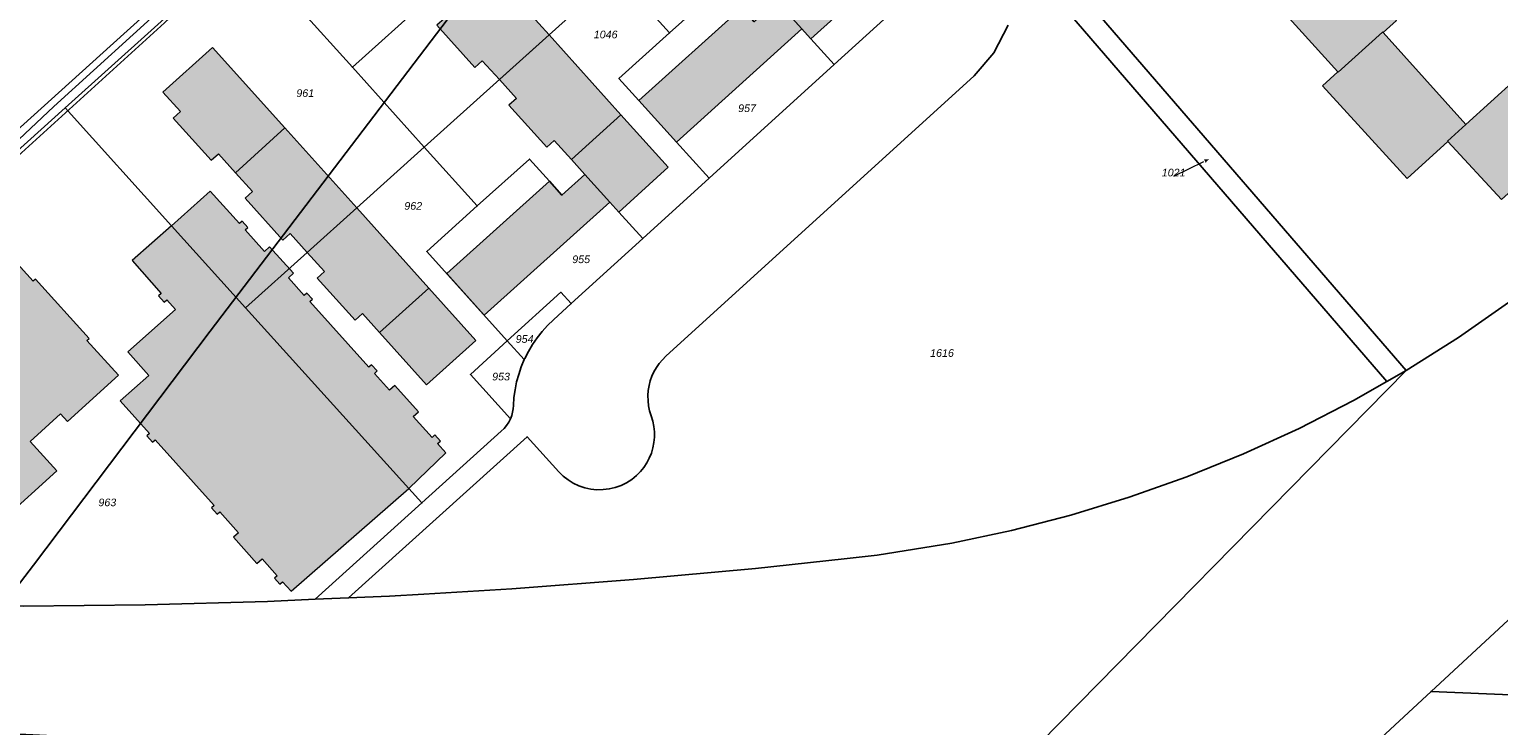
# Model space of a CAD drawing. Header units: metres. Extents: x 32338650 to 32340431, y 5701793 to 5703325.
# Tile 46 of 256: x 32339570 to 32339810, y 5702348 to 5702462. Entities that reach past the tile are written whole.
import ezdxf

# ---------------------------------------------------------------- set-up
doc = ezdxf.new("R2010")
doc.units = ezdxf.units.M
doc.header["$LTSCALE"] = 0.1
doc.layers.add('Keine', color=7, linetype='Continuous', lineweight=9)
for name, color, linetype, lineweight, true_color in [('LPB-BE-Flurstück_Grenze', 7, 'Continuous', 70, 0x004c99), ('LPB-BE-Flurstück_Nummer', 7, 'Continuous', 70, 0x004c99), ('LPB-BE-Gebäude', 7, 'Continuous', 70, 0x004c99), ('LPB-BE-Leitung_VodavoneWest_linie_FS', 7, 'Continuous', 50, 0xedede2), ('LPB-BE-Straße', 7, 'Continuous', 70, 0x004c99)]:
    doc.layers.add(name, color=color, linetype=linetype, lineweight=lineweight, true_color=true_color)
doc.styles.add('Arial (italic)', font='ariali.ttf')

# ---------------------------------------------------------------- blocks, each defined once
blk = doc.blocks.new('2004')
at = {"layer": 'Keine', "color": 7, "linetype": 'Continuous'}
blk.add_solid([(0, 0), (0.75, -0.3), (0.75, 0.3)], dxfattribs=at)

msp = doc.modelspace()

# ---------------------------------------------------------------- hatches: boundary and pattern name
at = {"layer": 'LPB-BE-Gebäude', "linetype": 'Continuous', "lineweight": 0, "true_color": 0xc7c8ca}
for points in [[(32339697.712, 5702460.323), (32339705.807, 5702467.607), (32339698.072, 5702476.17), (32339689.958, 5702468.897), (32339692.169, 5702466.454), (32339696.257, 5702461.923)], [(32339697.712, 5702460.323), (32339705.807, 5702467.607), (32339698.072, 5702476.17), (32339689.958, 5702468.897), (32339692.169, 5702466.454), (32339696.257, 5702461.923)], [(32339635.027, 5702466.716), (32339637.802, 5702463.61), (32339636.586, 5702462.519), (32339642.788, 5702455.629), (32339643.994, 5702456.721), (32339646.81, 5702453.643), (32339654.916, 5702460.956), (32339643.122, 5702474.01), (32339635.027, 5702466.716)], [(32339635.027, 5702466.716), (32339637.802, 5702463.61), (32339636.586, 5702462.519), (32339642.788, 5702455.629), (32339643.994, 5702456.721), (32339646.81, 5702453.643), (32339654.916, 5702460.956), (32339643.122, 5702474.01), (32339635.027, 5702466.716)], [(32339782.803, 5702475.128), (32339773.299, 5702466.671), (32339783.905, 5702454.908), (32339783.972, 5702454.836), (32339791.237, 5702461.403), (32339791.304, 5702461.33), (32339793.487, 5702463.322), (32339782.803, 5702475.128)], [(32339782.803, 5702475.128), (32339773.299, 5702466.671), (32339783.905, 5702454.908), (32339783.972, 5702454.836), (32339791.237, 5702461.403), (32339791.304, 5702461.33), (32339793.487, 5702463.322), (32339782.803, 5702475.128)], [(32339669.587, 5702450.227), (32339675.743, 5702443.42), (32339696.257, 5702461.923), (32339692.169, 5702466.454), (32339688.459, 5702463.094), (32339686.429, 5702465.349)], [(32339669.587, 5702450.227), (32339675.743, 5702443.42), (32339696.257, 5702461.923), (32339692.169, 5702466.454), (32339688.459, 5702463.094), (32339686.429, 5702465.349)], [(32339669.587, 5702450.227), (32339675.743, 5702443.42), (32339696.257, 5702461.923), (32339692.169, 5702466.454), (32339688.459, 5702463.094), (32339686.429, 5702465.349), (32339669.587, 5702450.227)], [(32339669.587, 5702450.227), (32339675.743, 5702443.42), (32339696.257, 5702461.923), (32339692.169, 5702466.454), (32339688.459, 5702463.094), (32339686.429, 5702465.349)], [(32339669.587, 5702450.227), (32339675.743, 5702443.42), (32339696.257, 5702461.923), (32339692.169, 5702466.454), (32339688.459, 5702463.094), (32339686.429, 5702465.349)], [(32339669.587, 5702450.227), (32339675.743, 5702443.42), (32339696.257, 5702461.923), (32339692.169, 5702466.454), (32339688.459, 5702463.094), (32339686.429, 5702465.349), (32339669.587, 5702450.227)], [(32339648.349, 5702449.446), (32339654.553, 5702442.577), (32339655.758, 5702443.658), (32339658.563, 5702440.561), (32339666.679, 5702447.884), (32339654.916, 5702460.956), (32339646.81, 5702453.643), (32339649.565, 5702450.537), (32339648.349, 5702449.446)], [(32339648.349, 5702449.446), (32339654.553, 5702442.577), (32339655.758, 5702443.658), (32339658.563, 5702440.561), (32339666.679, 5702447.884), (32339654.916, 5702460.956), (32339646.81, 5702453.643), (32339649.565, 5702450.537), (32339648.349, 5702449.446)], [(32339783.905, 5702454.908), (32339781.41, 5702452.629), (32339795.239, 5702437.472), (32339801.893, 5702443.533), (32339801.845, 5702443.585), (32339804.859, 5702446.314), (32339791.304, 5702461.33), (32339791.237, 5702461.403), (32339783.972, 5702454.836), (32339783.905, 5702454.908)], [(32339783.905, 5702454.908), (32339781.41, 5702452.629), (32339795.239, 5702437.472), (32339801.893, 5702443.533), (32339801.845, 5702443.585), (32339804.859, 5702446.314), (32339791.304, 5702461.33), (32339791.237, 5702461.403), (32339783.972, 5702454.836), (32339783.905, 5702454.908)], [(32339783.905, 5702454.908), (32339781.41, 5702452.629), (32339795.239, 5702437.472), (32339801.893, 5702443.533), (32339801.845, 5702443.585), (32339804.859, 5702446.314), (32339791.304, 5702461.33), (32339791.237, 5702461.403), (32339783.972, 5702454.836), (32339783.905, 5702454.908)], [(32339783.905, 5702454.908), (32339781.41, 5702452.629), (32339795.239, 5702437.472), (32339801.893, 5702443.533), (32339801.845, 5702443.585), (32339804.859, 5702446.314), (32339791.304, 5702461.33), (32339791.237, 5702461.403), (32339783.972, 5702454.836), (32339783.905, 5702454.908)], [(32339600.839, 5702441.517), (32339603.634, 5702438.41), (32339611.69, 5702445.736), (32339599.879, 5702458.88), (32339591.774, 5702451.576), (32339594.636, 5702448.406), (32339593.441, 5702447.325), (32339599.644, 5702440.435), (32339600.839, 5702441.517)], [(32339600.839, 5702441.517), (32339603.634, 5702438.41), (32339611.69, 5702445.736), (32339599.879, 5702458.88), (32339591.774, 5702451.576), (32339594.636, 5702448.406), (32339593.441, 5702447.325), (32339599.644, 5702440.435), (32339600.839, 5702441.517)], [(32339804.859, 5702446.314), (32339801.845, 5702443.585), (32339801.893, 5702443.533), (32339810.7, 5702434.016), (32339825.813, 5702447.736), (32339820.726, 5702453.268), (32339820.82, 5702453.355), (32339817.134, 5702457.419)], [(32339804.859, 5702446.314), (32339801.845, 5702443.585), (32339801.893, 5702443.533), (32339810.7, 5702434.016), (32339825.813, 5702447.736), (32339820.726, 5702453.268), (32339820.82, 5702453.355), (32339817.134, 5702457.419)], [(32339804.859, 5702446.314), (32339801.845, 5702443.585), (32339801.893, 5702443.533), (32339810.7, 5702434.016), (32339825.813, 5702447.736), (32339820.726, 5702453.268), (32339820.82, 5702453.355), (32339817.134, 5702457.419)], [(32339804.859, 5702446.314), (32339801.845, 5702443.585), (32339801.893, 5702443.533), (32339810.7, 5702434.016), (32339825.813, 5702447.736), (32339820.726, 5702453.268), (32339820.82, 5702453.355), (32339817.134, 5702457.419)], [(32339660.765, 5702438.129), (32339664.873, 5702433.607), (32339666.347, 5702431.976), (32339674.403, 5702439.301), (32339666.679, 5702447.884), (32339658.563, 5702440.561)], [(32339660.765, 5702438.129), (32339664.873, 5702433.607), (32339666.347, 5702431.976), (32339674.403, 5702439.301), (32339666.679, 5702447.884), (32339658.563, 5702440.561)], [(32339612.602, 5702428.454), (32339615.348, 5702425.37), (32339623.453, 5702432.653), (32339611.69, 5702445.736), (32339603.634, 5702438.41), (32339606.41, 5702435.334), (32339605.204, 5702434.252), (32339611.397, 5702427.373), (32339612.602, 5702428.454)], [(32339612.602, 5702428.454), (32339615.348, 5702425.37), (32339623.453, 5702432.653), (32339611.69, 5702445.736), (32339603.634, 5702438.41), (32339606.41, 5702435.334), (32339605.204, 5702434.252), (32339611.397, 5702427.373), (32339612.602, 5702428.454)], [(32339638.184, 5702421.911), (32339644.3, 5702415.125), (32339664.873, 5702433.607), (32339660.765, 5702438.129), (32339657.013, 5702434.73), (32339654.975, 5702437.005)], [(32339638.184, 5702421.911), (32339644.3, 5702415.125), (32339664.873, 5702433.607), (32339660.765, 5702438.129), (32339657.013, 5702434.73), (32339654.975, 5702437.005)], [(32339638.184, 5702421.911), (32339644.3, 5702415.125), (32339664.873, 5702433.607), (32339660.765, 5702438.129), (32339657.013, 5702434.73), (32339654.975, 5702437.005), (32339638.184, 5702421.911)], [(32339638.184, 5702421.911), (32339644.3, 5702415.125), (32339664.873, 5702433.607), (32339660.765, 5702438.129), (32339657.013, 5702434.73), (32339654.975, 5702437.005)], [(32339638.184, 5702421.911), (32339644.3, 5702415.125), (32339664.873, 5702433.607), (32339660.765, 5702438.129), (32339657.013, 5702434.73), (32339654.975, 5702437.005)], [(32339638.184, 5702421.911), (32339644.3, 5702415.125), (32339664.873, 5702433.607), (32339660.765, 5702438.129), (32339657.013, 5702434.73), (32339654.975, 5702437.005), (32339638.184, 5702421.911)], [(32339604.142, 5702379.541), (32339603.301, 5702378.785), (32339607.138, 5702374.494), (32339607.979, 5702375.25), (32339610.449, 5702372.507), (32339610.023, 5702372.124), (32339610.913, 5702371.137), (32339611.339, 5702371.52), (32339612.717, 5702369.982), (32339631.96, 5702386.788), (32339638.034, 5702392.624), (32339636.693, 5702394.11), (32339637.14, 5702394.512), (32339636.231, 5702395.52), (32339635.784, 5702395.118), (32339632.692, 5702398.548), (32339633.544, 5702399.313), (32339629.668, 5702403.626), (32339628.816, 5702402.86), (32339626.346, 5702405.593), (32339626.783, 5702405.986), (32339625.883, 5702406.993), (32339625.447, 5702406.601), (32339615.789, 5702417.325), (32339616.225, 5702417.717), (32339615.306, 5702418.736), (32339614.87, 5702418.344), (32339612.285, 5702421.202), (32339613.127, 5702421.958), (32339609.221, 5702426.281), (32339608.39, 5702425.535), (32339605.212, 5702429.068), (32339605.638, 5702429.461), (32339604.729, 5702430.469), (32339604.293, 5702430.076), (32339599.507, 5702435.397), (32339593.19, 5702429.721), (32339586.752, 5702424.03), (32339591.486, 5702418.672), (32339591.05, 5702418.289), (32339591.958, 5702417.261), (32339592.394, 5702417.644), (32339593.819, 5702416.024), (32339586.02, 5702409.118), (32339589.454, 5702405.244), (32339584.791, 5702401.092), (32339589.595, 5702395.74), (32339589.159, 5702395.358), (32339590.078, 5702394.35), (32339590.504, 5702394.732), (32339600.161, 5702383.968), (32339599.735, 5702383.585), (32339600.634, 5702382.587), (32339601.06, 5702382.97), (32339604.142, 5702379.541)], [(32339604.142, 5702379.541), (32339603.301, 5702378.785), (32339607.138, 5702374.494), (32339607.979, 5702375.25), (32339610.449, 5702372.507), (32339610.023, 5702372.124), (32339610.913, 5702371.137), (32339611.339, 5702371.52), (32339612.717, 5702369.982), (32339631.96, 5702386.788), (32339638.034, 5702392.624), (32339636.693, 5702394.11), (32339637.14, 5702394.512), (32339636.231, 5702395.52), (32339635.784, 5702395.118), (32339632.692, 5702398.548), (32339633.544, 5702399.313), (32339629.668, 5702403.626), (32339628.816, 5702402.86), (32339626.346, 5702405.593), (32339626.783, 5702405.986), (32339625.883, 5702406.993), (32339625.447, 5702406.601), (32339615.789, 5702417.325), (32339616.225, 5702417.717), (32339615.306, 5702418.736), (32339614.87, 5702418.344), (32339612.285, 5702421.202), (32339613.127, 5702421.958), (32339609.221, 5702426.281), (32339608.39, 5702425.535), (32339605.212, 5702429.068), (32339605.638, 5702429.461), (32339604.729, 5702430.469), (32339604.293, 5702430.076), (32339599.507, 5702435.397), (32339593.19, 5702429.721), (32339586.752, 5702424.03), (32339591.486, 5702418.672), (32339591.05, 5702418.289), (32339591.958, 5702417.261), (32339592.394, 5702417.644), (32339593.819, 5702416.024), (32339586.02, 5702409.118), (32339589.454, 5702405.244), (32339584.791, 5702401.092), (32339589.595, 5702395.74), (32339589.159, 5702395.358), (32339590.078, 5702394.35), (32339590.504, 5702394.732), (32339600.161, 5702383.968), (32339599.735, 5702383.585), (32339600.634, 5702382.587), (32339601.06, 5702382.97), (32339604.142, 5702379.541)], [(32339618.192, 5702422.251), (32339616.987, 5702421.169), (32339623.18, 5702414.29), (32339624.385, 5702415.371), (32339627.16, 5702412.275), (32339635.235, 5702419.55), (32339623.453, 5702432.653), (32339615.348, 5702425.37), (32339618.192, 5702422.251)], [(32339618.192, 5702422.251), (32339616.987, 5702421.169), (32339623.18, 5702414.29), (32339624.385, 5702415.371), (32339627.16, 5702412.275), (32339635.235, 5702419.55), (32339623.453, 5702432.653), (32339615.348, 5702425.37), (32339618.192, 5702422.251)], [(32339548.997, 5702392.871), (32339549.303, 5702392.529), (32339550.53, 5702393.639), (32339554.771, 5702388.951), (32339555.924, 5702389.995), (32339560.156, 5702385.318), (32339561.29, 5702386.362), (32339565.508, 5702381.605), (32339574.405, 5702389.668), (32339570.048, 5702394.47), (32339574.997, 5702398.991), (32339576.166, 5702397.712), (32339584.503, 5702405.297), (32339579.332, 5702410.993), (32339579.696, 5702411.319), (32339570.916, 5702421.006), (32339570.552, 5702420.681), (32339565.372, 5702426.388), (32339553.327, 5702415.493), (32339558.363, 5702409.932), (32339544.727, 5702397.59), (32339545.072, 5702397.206), (32339545.124, 5702397.264), (32339549.05, 5702392.929), (32339548.997, 5702392.871)], [(32339548.997, 5702392.871), (32339549.303, 5702392.529), (32339550.53, 5702393.639), (32339554.771, 5702388.951), (32339555.924, 5702389.995), (32339560.156, 5702385.318), (32339561.29, 5702386.362), (32339565.508, 5702381.605), (32339574.405, 5702389.668), (32339570.048, 5702394.47), (32339574.997, 5702398.991), (32339576.166, 5702397.712), (32339584.503, 5702405.297), (32339579.332, 5702410.993), (32339579.696, 5702411.319), (32339570.916, 5702421.006), (32339570.552, 5702420.681), (32339565.372, 5702426.388), (32339553.327, 5702415.493), (32339558.363, 5702409.932), (32339544.727, 5702397.59), (32339545.072, 5702397.206), (32339545.124, 5702397.264), (32339549.05, 5702392.929), (32339548.997, 5702392.871)]]:
    msp.add_hatch(color=9, dxfattribs=at).paths.add_polyline_path(points)

# ---------------------------------------------------------------- linework, layer by layer
at = {"layer": 'LPB-BE-Flurstück_Grenze', "color": 253, "linetype": 'Continuous', "lineweight": 25, "true_color": 0xadadad, "transparency": 33554687, "flags": 128}
for points in [[(32339646.727, 5702477.254), (32339643.122, 5702474.01), (32339635.027, 5702466.716), (32339622.744, 5702455.65), (32339634.508, 5702442.598), (32339654.916, 5702460.956), (32339665.941, 5702470.882), (32339636.372, 5702503.669), (32339628.952, 5702496.978), (32339646.727, 5702477.254)], [(32339646.727, 5702477.254), (32339643.122, 5702474.01), (32339635.027, 5702466.716), (32339622.744, 5702455.65), (32339634.508, 5702442.598), (32339654.916, 5702460.956), (32339665.941, 5702470.882), (32339636.372, 5702503.669), (32339628.952, 5702496.978), (32339646.727, 5702477.254)], [(32339628.952, 5702496.978), (32339604.988, 5702475.363), (32339622.744, 5702455.65), (32339635.027, 5702466.716), (32339643.122, 5702474.01), (32339646.727, 5702477.254), (32339628.952, 5702496.978)], [(32339628.952, 5702496.978), (32339604.988, 5702475.363), (32339622.744, 5702455.65), (32339635.027, 5702466.716), (32339643.122, 5702474.01), (32339646.727, 5702477.254), (32339628.952, 5702496.978)], [(32339465.36, 5702400.326), (32339505.451, 5702398.651), (32339505.652, 5702404.027), (32339521.506, 5702403.347), (32339483.888, 5702369.42), (32339487.382, 5702369.27), (32339498.411, 5702379.233), (32339575.777, 5702449.01), (32339604.988, 5702475.363)], [(32339465.36, 5702400.326), (32339505.451, 5702398.651), (32339505.652, 5702404.027), (32339521.506, 5702403.347), (32339483.888, 5702369.42), (32339487.382, 5702369.27), (32339498.411, 5702379.233), (32339575.777, 5702449.01), (32339604.988, 5702475.363)], [(32339605.29, 5702416.324), (32339615.348, 5702425.37), (32339623.453, 5702432.653), (32339634.508, 5702442.598), (32339622.744, 5702455.65), (32339604.988, 5702475.363), (32339575.777, 5702449.01), (32339593.19, 5702429.721), (32339605.29, 5702416.324)], [(32339605.29, 5702416.324), (32339615.348, 5702425.37), (32339623.453, 5702432.653), (32339634.508, 5702442.598), (32339622.744, 5702455.65), (32339604.988, 5702475.363), (32339575.777, 5702449.01), (32339593.19, 5702429.721), (32339605.29, 5702416.324)], [(32339730.834, 5702475.137), (32339791.936, 5702404.264), (32339795.061, 5702406.037), (32339742.144, 5702467.368), (32339733.479, 5702477.41), (32339730.834, 5702475.137)], [(32339730.834, 5702475.137), (32339791.936, 5702404.264), (32339795.061, 5702406.037), (32339742.144, 5702467.368), (32339733.479, 5702477.41), (32339730.834, 5702475.137)], [(32339671.901, 5702393.408), (32339671.648, 5702392.558), (32339671.313, 5702391.736), (32339670.899, 5702390.952), (32339670.409, 5702390.212), (32339669.849, 5702389.524), (32339669.224, 5702388.894), (32339668.44, 5702388.259), (32339667.59, 5702387.716), (32339666.685, 5702387.271), (32339665.736, 5702386.93), (32339664.754, 5702386.698), (32339663.753, 5702386.576), (32339662.744, 5702386.568), (32339661.74, 5702386.672), (32339660.753, 5702386.888), (32339659.797, 5702387.214), (32339658.884, 5702387.644), (32339658.025, 5702388.174), (32339657.23, 5702388.797), (32339656.51, 5702389.505), (32339651.31, 5702395.223), (32339622.129, 5702368.876), (32339628.826, 5702369.172), (32339634.424, 5702369.503), (32339648.81, 5702370.365), (32339668.746, 5702371.87), (32339688.656, 5702373.697), (32339703.2, 5702375.243), (32339708.55, 5702375.875), (32339720.779, 5702377.836), (32339730.561, 5702379.898), (32339740.231, 5702382.404), (32339749.798, 5702385.325), (32339759.212, 5702388.682), (32339768.473, 5702392.426), (32339777.57, 5702396.587), (32339786.474, 5702401.165), (32339791.936, 5702404.264), (32339730.834, 5702475.137)], [(32339671.901, 5702393.408), (32339671.648, 5702392.558), (32339671.313, 5702391.736), (32339670.899, 5702390.952), (32339670.409, 5702390.212), (32339669.849, 5702389.524), (32339669.224, 5702388.894), (32339668.44, 5702388.259), (32339667.59, 5702387.716), (32339666.685, 5702387.271), (32339665.736, 5702386.93), (32339664.754, 5702386.698), (32339663.753, 5702386.576), (32339662.744, 5702386.568), (32339661.74, 5702386.672), (32339660.753, 5702386.888), (32339659.797, 5702387.214), (32339658.884, 5702387.644), (32339658.025, 5702388.174), (32339657.23, 5702388.797), (32339656.51, 5702389.505), (32339651.31, 5702395.223), (32339622.129, 5702368.876), (32339628.826, 5702369.172), (32339634.424, 5702369.503), (32339648.81, 5702370.365), (32339668.746, 5702371.87), (32339688.656, 5702373.697), (32339703.2, 5702375.243), (32339708.55, 5702375.875), (32339720.779, 5702377.836), (32339730.561, 5702379.898), (32339740.231, 5702382.404), (32339749.798, 5702385.325), (32339759.212, 5702388.682), (32339768.473, 5702392.426), (32339777.57, 5702396.587), (32339786.474, 5702401.165), (32339791.936, 5702404.264), (32339730.834, 5702475.137)], [(32339717.862, 5702470.935), (32339701.532, 5702456.093), (32339681.085, 5702437.506), (32339670.253, 5702427.662), (32339658.538, 5702417.014), (32339655.617, 5702414.361), (32339654.668, 5702413.439), (32339653.783, 5702412.456), (32339652.964, 5702411.417), (32339652.216, 5702410.326), (32339651.541, 5702409.188), (32339650.943, 5702408.008), (32339650.917, 5702407.956), (32339650.892, 5702407.903), (32339650.867, 5702407.851), (32339650.368, 5702406.658), (32339649.947, 5702405.434), (32339649.607, 5702404.187), (32339649.348, 5702402.919), (32339649.171, 5702401.638), (32339649.078, 5702400.348), (32339649.042, 5702399.791), (32339648.955, 5702399.241), (32339648.817, 5702398.7), (32339648.629, 5702398.175), (32339648.333, 5702397.604), (32339647.977, 5702397.068), (32339647.566, 5702396.574), (32339647.104, 5702396.126), (32339634.114, 5702384.398), (32339616.655, 5702368.64), (32339622.129, 5702368.876), (32339651.31, 5702395.223), (32339656.51, 5702389.505), (32339657.23, 5702388.797), (32339658.025, 5702388.174), (32339658.884, 5702387.644), (32339659.797, 5702387.214), (32339660.753, 5702386.888), (32339661.74, 5702386.672), (32339662.744, 5702386.568), (32339663.753, 5702386.576), (32339664.754, 5702386.698), (32339665.736, 5702386.93), (32339666.685, 5702387.271), (32339667.59, 5702387.716), (32339668.44, 5702388.259), (32339669.224, 5702388.894), (32339669.849, 5702389.524), (32339670.409, 5702390.212), (32339670.899, 5702390.952), (32339671.313, 5702391.736), (32339671.648, 5702392.558), (32339671.901, 5702393.408), (32339672.07, 5702394.278), (32339672.153, 5702395.161), (32339672.148, 5702396.047), (32339672.056, 5702396.929), (32339671.878, 5702397.797), (32339671.615, 5702398.644), (32339671.365, 5702399.451), (32339671.191, 5702400.278), (32339671.096, 5702401.118), (32339671.081, 5702401.963), (32339671.145, 5702402.806), (32339671.274, 5702403.595), (32339671.472, 5702404.37), (32339671.738, 5702405.124), (32339672.071, 5702405.851), (32339672.47, 5702406.547), (32339672.93, 5702407.204), (32339673.447, 5702407.818), (32339674.016, 5702408.383), (32339724.464, 5702454.252), (32339727.68, 5702458.013), (32339729.977, 5702462.533)], [(32339717.862, 5702470.935), (32339701.532, 5702456.093), (32339681.085, 5702437.506), (32339670.253, 5702427.662), (32339658.538, 5702417.014), (32339655.617, 5702414.361), (32339654.668, 5702413.439), (32339653.783, 5702412.456), (32339652.964, 5702411.417), (32339652.216, 5702410.326), (32339651.541, 5702409.188), (32339650.943, 5702408.008), (32339650.917, 5702407.956), (32339650.892, 5702407.903), (32339650.867, 5702407.851), (32339650.368, 5702406.658), (32339649.947, 5702405.434), (32339649.607, 5702404.187), (32339649.348, 5702402.919), (32339649.171, 5702401.638), (32339649.078, 5702400.348), (32339649.042, 5702399.791), (32339648.955, 5702399.241), (32339648.817, 5702398.7), (32339648.629, 5702398.175), (32339648.333, 5702397.604), (32339647.977, 5702397.068), (32339647.566, 5702396.574), (32339647.104, 5702396.126), (32339634.114, 5702384.398), (32339616.655, 5702368.64), (32339622.129, 5702368.876), (32339651.31, 5702395.223), (32339656.51, 5702389.505), (32339657.23, 5702388.797), (32339658.025, 5702388.174), (32339658.884, 5702387.644), (32339659.797, 5702387.214), (32339660.753, 5702386.888), (32339661.74, 5702386.672), (32339662.744, 5702386.568), (32339663.753, 5702386.576), (32339664.754, 5702386.698), (32339665.736, 5702386.93), (32339666.685, 5702387.271), (32339667.59, 5702387.716), (32339668.44, 5702388.259), (32339669.224, 5702388.894), (32339669.849, 5702389.524), (32339670.409, 5702390.212), (32339670.899, 5702390.952), (32339671.313, 5702391.736), (32339671.648, 5702392.558), (32339671.901, 5702393.408), (32339672.07, 5702394.278), (32339672.153, 5702395.161), (32339672.148, 5702396.047), (32339672.056, 5702396.929), (32339671.878, 5702397.797), (32339671.615, 5702398.644), (32339671.365, 5702399.451), (32339671.191, 5702400.278), (32339671.096, 5702401.118), (32339671.081, 5702401.963), (32339671.145, 5702402.806), (32339671.274, 5702403.595), (32339671.472, 5702404.37), (32339671.738, 5702405.124), (32339672.071, 5702405.851), (32339672.47, 5702406.547), (32339672.93, 5702407.204), (32339673.447, 5702407.818), (32339674.016, 5702408.383), (32339724.464, 5702454.252), (32339727.68, 5702458.013), (32339729.977, 5702462.533)], [(32339634.508, 5702442.598), (32339634.517, 5702442.578), (32339643.18, 5702432.965), (32339651.711, 5702440.632), (32339654.975, 5702437.005), (32339657.013, 5702434.73), (32339660.765, 5702438.129), (32339664.873, 5702433.607), (32339666.347, 5702431.976), (32339670.253, 5702427.662), (32339681.085, 5702437.506), (32339675.743, 5702443.42), (32339669.587, 5702450.227), (32339666.342, 5702453.823), (32339674.613, 5702461.27), (32339665.941, 5702470.882), (32339654.916, 5702460.956), (32339634.508, 5702442.598)], [(32339634.508, 5702442.598), (32339634.517, 5702442.578), (32339643.18, 5702432.965), (32339651.711, 5702440.632), (32339654.975, 5702437.005), (32339657.013, 5702434.73), (32339660.765, 5702438.129), (32339664.873, 5702433.607), (32339666.347, 5702431.976), (32339670.253, 5702427.662), (32339681.085, 5702437.506), (32339675.743, 5702443.42), (32339669.587, 5702450.227), (32339666.342, 5702453.823), (32339674.613, 5702461.27), (32339665.941, 5702470.882), (32339654.916, 5702460.956), (32339634.508, 5702442.598)], [(32339665.941, 5702470.882), (32339674.613, 5702461.27), (32339683.155, 5702468.965)], [(32339665.941, 5702470.882), (32339674.613, 5702461.27), (32339683.155, 5702468.965)], [(32339692.169, 5702466.454), (32339697.712, 5702460.323), (32339701.532, 5702456.093), (32339717.862, 5702470.935)], [(32339692.169, 5702466.454), (32339697.712, 5702460.323), (32339701.532, 5702456.093), (32339717.862, 5702470.935)], [(32339666.342, 5702453.823), (32339669.587, 5702450.227), (32339675.743, 5702443.42), (32339681.085, 5702437.506), (32339701.532, 5702456.093), (32339697.712, 5702460.323), (32339692.169, 5702466.454), (32339688.459, 5702463.094), (32339686.429, 5702465.349), (32339683.155, 5702468.965), (32339674.613, 5702461.27), (32339666.342, 5702453.823)], [(32339666.342, 5702453.823), (32339669.587, 5702450.227), (32339675.743, 5702443.42), (32339681.085, 5702437.506), (32339701.532, 5702456.093), (32339697.712, 5702460.323), (32339692.169, 5702466.454), (32339688.459, 5702463.094), (32339686.429, 5702465.349), (32339683.155, 5702468.965), (32339674.613, 5702461.27), (32339666.342, 5702453.823)], [(32339742.144, 5702467.368), (32339795.061, 5702406.037), (32339803.629, 5702411.44), (32339811.83, 5702417.168)], [(32339742.144, 5702467.368), (32339795.061, 5702406.037), (32339803.629, 5702411.44), (32339811.83, 5702417.168)], [(32339729.977, 5702462.533), (32339727.68, 5702458.013), (32339724.464, 5702454.252), (32339674.016, 5702408.383), (32339673.447, 5702407.818), (32339672.93, 5702407.204), (32339672.47, 5702406.547), (32339672.071, 5702405.851), (32339671.738, 5702405.124), (32339671.472, 5702404.37), (32339671.274, 5702403.595), (32339671.145, 5702402.806), (32339671.081, 5702401.963), (32339671.096, 5702401.118), (32339671.191, 5702400.278), (32339671.365, 5702399.451), (32339671.615, 5702398.644), (32339671.878, 5702397.797), (32339672.056, 5702396.929), (32339672.148, 5702396.047), (32339672.153, 5702395.161), (32339672.07, 5702394.278), (32339671.901, 5702393.408)], [(32339729.977, 5702462.533), (32339727.68, 5702458.013), (32339724.464, 5702454.252), (32339674.016, 5702408.383), (32339673.447, 5702407.818), (32339672.93, 5702407.204), (32339672.47, 5702406.547), (32339672.071, 5702405.851), (32339671.738, 5702405.124), (32339671.472, 5702404.37), (32339671.274, 5702403.595), (32339671.145, 5702402.806), (32339671.081, 5702401.963), (32339671.096, 5702401.118), (32339671.191, 5702400.278), (32339671.365, 5702399.451), (32339671.615, 5702398.644), (32339671.878, 5702397.797), (32339672.056, 5702396.929), (32339672.148, 5702396.047), (32339672.153, 5702395.161), (32339672.07, 5702394.278), (32339671.901, 5702393.408)], [(32339504.624, 5702368.949), (32339508.59, 5702368.787), (32339528.915, 5702368.033), (32339548.893, 5702367.624), (32339568.884, 5702367.525), (32339588.868, 5702367.747), (32339608.855, 5702368.299), (32339616.655, 5702368.64), (32339634.114, 5702384.398), (32339631.96, 5702386.788), (32339605.29, 5702416.324), (32339593.19, 5702429.721), (32339575.777, 5702449.01), (32339498.411, 5702379.233), (32339500.264, 5702377.075), (32339501.962, 5702374.573), (32339503.762, 5702371.107), (32339504.624, 5702368.949)], [(32339504.624, 5702368.949), (32339508.59, 5702368.787), (32339528.915, 5702368.033), (32339548.893, 5702367.624), (32339568.884, 5702367.525), (32339588.868, 5702367.747), (32339608.855, 5702368.299), (32339616.655, 5702368.64), (32339634.114, 5702384.398), (32339631.96, 5702386.788), (32339605.29, 5702416.324), (32339593.19, 5702429.721), (32339575.777, 5702449.01), (32339498.411, 5702379.233), (32339500.264, 5702377.075), (32339501.962, 5702374.573), (32339503.762, 5702371.107), (32339504.624, 5702368.949)], [(32339631.96, 5702386.788), (32339634.114, 5702384.398), (32339647.104, 5702396.126), (32339647.566, 5702396.574), (32339647.977, 5702397.068), (32339648.333, 5702397.604), (32339648.629, 5702398.175), (32339642.05, 5702405.41), (32339648.09, 5702410.897), (32339634.919, 5702425.528), (32339643.18, 5702432.965), (32339634.517, 5702442.578), (32339634.508, 5702442.598), (32339623.453, 5702432.653), (32339615.348, 5702425.37), (32339605.29, 5702416.324), (32339631.96, 5702386.788)], [(32339631.96, 5702386.788), (32339634.114, 5702384.398), (32339647.104, 5702396.126), (32339647.566, 5702396.574), (32339647.977, 5702397.068), (32339648.333, 5702397.604), (32339648.629, 5702398.175), (32339642.05, 5702405.41), (32339648.09, 5702410.897), (32339634.919, 5702425.528), (32339643.18, 5702432.965), (32339634.517, 5702442.578), (32339634.508, 5702442.598), (32339623.453, 5702432.653), (32339615.348, 5702425.37), (32339605.29, 5702416.324), (32339631.96, 5702386.788)], [(32339634.919, 5702425.528), (32339648.09, 5702410.897), (32339656.853, 5702418.864), (32339658.538, 5702417.014), (32339670.253, 5702427.662), (32339666.347, 5702431.976), (32339664.873, 5702433.607), (32339660.765, 5702438.129), (32339657.013, 5702434.73), (32339654.975, 5702437.005), (32339651.711, 5702440.632), (32339643.18, 5702432.965), (32339634.919, 5702425.528)], [(32339634.919, 5702425.528), (32339648.09, 5702410.897), (32339656.853, 5702418.864), (32339658.538, 5702417.014), (32339670.253, 5702427.662), (32339666.347, 5702431.976), (32339664.873, 5702433.607), (32339660.765, 5702438.129), (32339657.013, 5702434.73), (32339654.975, 5702437.005), (32339651.711, 5702440.632), (32339643.18, 5702432.965), (32339634.919, 5702425.528)], [(32339648.09, 5702410.897), (32339650.867, 5702407.851), (32339650.892, 5702407.903), (32339650.917, 5702407.956), (32339650.943, 5702408.008), (32339651.541, 5702409.188), (32339652.216, 5702410.326), (32339652.964, 5702411.417), (32339653.783, 5702412.456), (32339654.668, 5702413.439), (32339655.617, 5702414.361), (32339658.538, 5702417.014), (32339656.853, 5702418.864), (32339648.09, 5702410.897)], [(32339648.09, 5702410.897), (32339650.867, 5702407.851), (32339650.892, 5702407.903), (32339650.917, 5702407.956), (32339650.943, 5702408.008), (32339651.541, 5702409.188), (32339652.216, 5702410.326), (32339652.964, 5702411.417), (32339653.783, 5702412.456), (32339654.668, 5702413.439), (32339655.617, 5702414.361), (32339658.538, 5702417.014), (32339656.853, 5702418.864), (32339648.09, 5702410.897)], [(32339811.83, 5702417.168), (32339803.629, 5702411.44), (32339795.061, 5702406.037), (32339728.955, 5702338.793)], [(32339811.83, 5702417.168), (32339803.629, 5702411.44), (32339795.061, 5702406.037), (32339728.955, 5702338.793)], [(32339642.05, 5702405.41), (32339648.629, 5702398.175), (32339648.817, 5702398.7), (32339648.955, 5702399.241), (32339649.042, 5702399.791), (32339649.078, 5702400.348), (32339649.171, 5702401.638), (32339649.348, 5702402.919), (32339649.607, 5702404.187), (32339649.947, 5702405.434), (32339650.368, 5702406.658), (32339650.867, 5702407.851), (32339648.09, 5702410.897), (32339642.05, 5702405.41)], [(32339642.05, 5702405.41), (32339648.629, 5702398.175), (32339648.817, 5702398.7), (32339648.955, 5702399.241), (32339649.042, 5702399.791), (32339649.078, 5702400.348), (32339649.171, 5702401.638), (32339649.348, 5702402.919), (32339649.607, 5702404.187), (32339649.947, 5702405.434), (32339650.368, 5702406.658), (32339650.867, 5702407.851), (32339648.09, 5702410.897), (32339642.05, 5702405.41)], [(32339351.653, 5702357.335), (32339364.009, 5702356.767), (32339374.486, 5702356.256), (32339388.139, 5702355.595), (32339392.883, 5702355.361), (32339403.41, 5702354.848), (32339406.946, 5702354.683), (32339429.82, 5702353.613), (32339465.448, 5702352.194), (32339477.972, 5702351.568), (32339478.481, 5702351.545), (32339486.337, 5702351.226), (32339491.56, 5702351.155), (32339497.372, 5702350.909), (32339497.34, 5702350.421), (32339529.256, 5702348.523), (32339532.442, 5702348.363), (32339545.522, 5702347.706), (32339550.305, 5702347.466), (32339560.289, 5702346.965), (32339728.955, 5702338.793), (32339795.061, 5702406.037)], [(32339351.653, 5702357.335), (32339364.009, 5702356.767), (32339374.486, 5702356.256), (32339388.139, 5702355.595), (32339392.883, 5702355.361), (32339403.41, 5702354.848), (32339406.946, 5702354.683), (32339429.82, 5702353.613), (32339465.448, 5702352.194), (32339477.972, 5702351.568), (32339478.481, 5702351.545), (32339486.337, 5702351.226), (32339491.56, 5702351.155), (32339497.372, 5702350.909), (32339497.34, 5702350.421), (32339529.256, 5702348.523), (32339532.442, 5702348.363), (32339545.522, 5702347.706), (32339550.305, 5702347.466), (32339560.289, 5702346.965), (32339728.955, 5702338.793), (32339795.061, 5702406.037)], [(32339795.061, 5702406.037), (32339791.936, 5702404.264), (32339786.474, 5702401.165), (32339777.57, 5702396.587), (32339768.473, 5702392.426), (32339759.212, 5702388.682), (32339749.798, 5702385.325), (32339740.231, 5702382.404), (32339730.561, 5702379.898), (32339720.779, 5702377.836), (32339708.55, 5702375.875), (32339703.2, 5702375.243), (32339688.656, 5702373.697), (32339668.746, 5702371.87), (32339648.81, 5702370.365), (32339634.424, 5702369.503), (32339628.826, 5702369.172), (32339622.129, 5702368.876), (32339616.655, 5702368.64), (32339608.855, 5702368.299), (32339588.868, 5702367.747), (32339568.884, 5702367.525)], [(32339795.061, 5702406.037), (32339791.936, 5702404.264), (32339786.474, 5702401.165), (32339777.57, 5702396.587), (32339768.473, 5702392.426), (32339759.212, 5702388.682), (32339749.798, 5702385.325), (32339740.231, 5702382.404), (32339730.561, 5702379.898), (32339720.779, 5702377.836), (32339708.55, 5702375.875), (32339703.2, 5702375.243), (32339688.656, 5702373.697), (32339668.746, 5702371.87), (32339648.81, 5702370.365), (32339634.424, 5702369.503), (32339628.826, 5702369.172), (32339622.129, 5702368.876), (32339616.655, 5702368.64), (32339608.855, 5702368.299), (32339588.868, 5702367.747), (32339568.884, 5702367.525)], [(32339728.955, 5702338.793), (32339763.202, 5702337.135), (32339776.858, 5702336.544), (32339780.573, 5702336.361), (32339799.152, 5702353.572), (32339822.048, 5702374.759)], [(32339728.955, 5702338.793), (32339763.202, 5702337.135), (32339776.858, 5702336.544), (32339780.573, 5702336.361), (32339799.152, 5702353.572), (32339822.048, 5702374.759)], [(32339822.048, 5702374.759), (32339799.152, 5702353.572), (32339841.881, 5702351.789)], [(32339822.048, 5702374.759), (32339799.152, 5702353.572), (32339841.881, 5702351.789)], [(32339841.881, 5702351.789), (32339799.152, 5702353.572), (32339780.573, 5702336.361), (32339979.589, 5702327.535)], [(32339841.881, 5702351.789), (32339799.152, 5702353.572), (32339780.573, 5702336.361), (32339979.589, 5702327.535)]]:
    msp.add_lwpolyline(points, dxfattribs=at)
at = {"layer": 'LPB-BE-Flurstück_Nummer', "color": 252, "linetype": 'Continuous', "lineweight": 5, "true_color": 0x888888}
msp.add_line((32339761.93569, 5702440.19164), (32339757.058, 5702437.806), dxfattribs=at)
msp.add_line((32339761.93569, 5702440.19164), (32339757.058, 5702437.806), dxfattribs=at)
at = {"layer": 'LPB-BE-Gebäude', "color": 7, "linetype": 'Continuous', "lineweight": 9, "flags": 128}
for points in [[(32339697.712, 5702460.323), (32339705.807, 5702467.607), (32339698.072, 5702476.17), (32339689.958, 5702468.897), (32339692.169, 5702466.454), (32339696.257, 5702461.923), (32339697.712, 5702460.323)], [(32339697.712, 5702460.323), (32339705.807, 5702467.607), (32339698.072, 5702476.17), (32339689.958, 5702468.897), (32339692.169, 5702466.454), (32339696.257, 5702461.923), (32339697.712, 5702460.323)], [(32339635.027, 5702466.716), (32339637.802, 5702463.61), (32339636.586, 5702462.519), (32339642.788, 5702455.629), (32339643.994, 5702456.721), (32339646.81, 5702453.643), (32339654.916, 5702460.956), (32339643.122, 5702474.01), (32339635.027, 5702466.716)], [(32339635.027, 5702466.716), (32339637.802, 5702463.61), (32339636.586, 5702462.519), (32339642.788, 5702455.629), (32339643.994, 5702456.721), (32339646.81, 5702453.643), (32339654.916, 5702460.956), (32339643.122, 5702474.01), (32339635.027, 5702466.716)], [(32339782.803, 5702475.128), (32339773.299, 5702466.671), (32339783.905, 5702454.908), (32339783.972, 5702454.836), (32339791.237, 5702461.403), (32339791.304, 5702461.33), (32339793.487, 5702463.322), (32339782.803, 5702475.128)], [(32339782.803, 5702475.128), (32339773.299, 5702466.671), (32339783.905, 5702454.908), (32339783.972, 5702454.836), (32339791.237, 5702461.403), (32339791.304, 5702461.33), (32339793.487, 5702463.322), (32339782.803, 5702475.128)], [(32339669.587, 5702450.227), (32339675.743, 5702443.42), (32339696.257, 5702461.923), (32339692.169, 5702466.454), (32339688.459, 5702463.094), (32339686.429, 5702465.349), (32339669.587, 5702450.227)], [(32339669.587, 5702450.227), (32339675.743, 5702443.42), (32339696.257, 5702461.923), (32339692.169, 5702466.454), (32339688.459, 5702463.094), (32339686.429, 5702465.349), (32339669.587, 5702450.227)], [(32339669.587, 5702450.227), (32339675.743, 5702443.42), (32339696.257, 5702461.923), (32339692.169, 5702466.454), (32339688.459, 5702463.094), (32339686.429, 5702465.349), (32339669.587, 5702450.227)], [(32339669.587, 5702450.227), (32339675.743, 5702443.42), (32339696.257, 5702461.923), (32339692.169, 5702466.454), (32339688.459, 5702463.094), (32339686.429, 5702465.349), (32339669.587, 5702450.227)], [(32339669.587, 5702450.227), (32339675.743, 5702443.42), (32339696.257, 5702461.923), (32339692.169, 5702466.454), (32339688.459, 5702463.094), (32339686.429, 5702465.349), (32339669.587, 5702450.227)], [(32339669.587, 5702450.227), (32339675.743, 5702443.42), (32339696.257, 5702461.923), (32339692.169, 5702466.454), (32339688.459, 5702463.094), (32339686.429, 5702465.349), (32339669.587, 5702450.227)], [(32339648.349, 5702449.446), (32339654.553, 5702442.577), (32339655.758, 5702443.658), (32339658.563, 5702440.561), (32339666.679, 5702447.884), (32339654.916, 5702460.956), (32339646.81, 5702453.643), (32339649.565, 5702450.537), (32339648.349, 5702449.446)], [(32339648.349, 5702449.446), (32339654.553, 5702442.577), (32339655.758, 5702443.658), (32339658.563, 5702440.561), (32339666.679, 5702447.884), (32339654.916, 5702460.956), (32339646.81, 5702453.643), (32339649.565, 5702450.537), (32339648.349, 5702449.446)], [(32339783.905, 5702454.908), (32339781.41, 5702452.629), (32339795.239, 5702437.472), (32339801.893, 5702443.533), (32339801.845, 5702443.585), (32339804.859, 5702446.314), (32339791.304, 5702461.33), (32339791.237, 5702461.403), (32339783.972, 5702454.836), (32339783.905, 5702454.908)], [(32339783.905, 5702454.908), (32339781.41, 5702452.629), (32339795.239, 5702437.472), (32339801.893, 5702443.533), (32339801.845, 5702443.585), (32339804.859, 5702446.314), (32339791.304, 5702461.33), (32339791.237, 5702461.403), (32339783.972, 5702454.836), (32339783.905, 5702454.908)], [(32339783.905, 5702454.908), (32339781.41, 5702452.629), (32339795.239, 5702437.472), (32339801.893, 5702443.533), (32339801.845, 5702443.585), (32339804.859, 5702446.314), (32339791.304, 5702461.33), (32339791.237, 5702461.403), (32339783.972, 5702454.836), (32339783.905, 5702454.908)], [(32339783.905, 5702454.908), (32339781.41, 5702452.629), (32339795.239, 5702437.472), (32339801.893, 5702443.533), (32339801.845, 5702443.585), (32339804.859, 5702446.314), (32339791.304, 5702461.33), (32339791.237, 5702461.403), (32339783.972, 5702454.836), (32339783.905, 5702454.908)], [(32339600.839, 5702441.517), (32339603.634, 5702438.41), (32339611.69, 5702445.736), (32339599.879, 5702458.88), (32339591.774, 5702451.576), (32339594.636, 5702448.406), (32339593.441, 5702447.325), (32339599.644, 5702440.435), (32339600.839, 5702441.517)], [(32339600.839, 5702441.517), (32339603.634, 5702438.41), (32339611.69, 5702445.736), (32339599.879, 5702458.88), (32339591.774, 5702451.576), (32339594.636, 5702448.406), (32339593.441, 5702447.325), (32339599.644, 5702440.435), (32339600.839, 5702441.517)], [(32339804.859, 5702446.314), (32339801.845, 5702443.585), (32339801.893, 5702443.533), (32339810.7, 5702434.016), (32339825.813, 5702447.736), (32339820.726, 5702453.268), (32339820.82, 5702453.355), (32339817.134, 5702457.419), (32339804.859, 5702446.314)], [(32339804.859, 5702446.314), (32339801.845, 5702443.585), (32339801.893, 5702443.533), (32339810.7, 5702434.016), (32339825.813, 5702447.736), (32339820.726, 5702453.268), (32339820.82, 5702453.355), (32339817.134, 5702457.419), (32339804.859, 5702446.314)], [(32339804.859, 5702446.314), (32339801.845, 5702443.585), (32339801.893, 5702443.533), (32339810.7, 5702434.016), (32339825.813, 5702447.736), (32339820.726, 5702453.268), (32339820.82, 5702453.355), (32339817.134, 5702457.419), (32339804.859, 5702446.314)], [(32339804.859, 5702446.314), (32339801.845, 5702443.585), (32339801.893, 5702443.533), (32339810.7, 5702434.016), (32339825.813, 5702447.736), (32339820.726, 5702453.268), (32339820.82, 5702453.355), (32339817.134, 5702457.419), (32339804.859, 5702446.314)], [(32339660.765, 5702438.129), (32339664.873, 5702433.607), (32339666.347, 5702431.976), (32339674.403, 5702439.301), (32339666.679, 5702447.884), (32339658.563, 5702440.561), (32339660.765, 5702438.129)], [(32339660.765, 5702438.129), (32339664.873, 5702433.607), (32339666.347, 5702431.976), (32339674.403, 5702439.301), (32339666.679, 5702447.884), (32339658.563, 5702440.561), (32339660.765, 5702438.129)], [(32339612.602, 5702428.454), (32339615.348, 5702425.37), (32339623.453, 5702432.653), (32339611.69, 5702445.736), (32339603.634, 5702438.41), (32339606.41, 5702435.334), (32339605.204, 5702434.252), (32339611.397, 5702427.373), (32339612.602, 5702428.454)], [(32339612.602, 5702428.454), (32339615.348, 5702425.37), (32339623.453, 5702432.653), (32339611.69, 5702445.736), (32339603.634, 5702438.41), (32339606.41, 5702435.334), (32339605.204, 5702434.252), (32339611.397, 5702427.373), (32339612.602, 5702428.454)], [(32339638.184, 5702421.911), (32339644.3, 5702415.125), (32339664.873, 5702433.607), (32339660.765, 5702438.129), (32339657.013, 5702434.73), (32339654.975, 5702437.005), (32339638.184, 5702421.911)], [(32339638.184, 5702421.911), (32339644.3, 5702415.125), (32339664.873, 5702433.607), (32339660.765, 5702438.129), (32339657.013, 5702434.73), (32339654.975, 5702437.005), (32339638.184, 5702421.911)], [(32339638.184, 5702421.911), (32339644.3, 5702415.125), (32339664.873, 5702433.607), (32339660.765, 5702438.129), (32339657.013, 5702434.73), (32339654.975, 5702437.005), (32339638.184, 5702421.911)], [(32339638.184, 5702421.911), (32339644.3, 5702415.125), (32339664.873, 5702433.607), (32339660.765, 5702438.129), (32339657.013, 5702434.73), (32339654.975, 5702437.005), (32339638.184, 5702421.911)], [(32339638.184, 5702421.911), (32339644.3, 5702415.125), (32339664.873, 5702433.607), (32339660.765, 5702438.129), (32339657.013, 5702434.73), (32339654.975, 5702437.005), (32339638.184, 5702421.911)], [(32339638.184, 5702421.911), (32339644.3, 5702415.125), (32339664.873, 5702433.607), (32339660.765, 5702438.129), (32339657.013, 5702434.73), (32339654.975, 5702437.005), (32339638.184, 5702421.911)], [(32339604.142, 5702379.541), (32339603.301, 5702378.785), (32339607.138, 5702374.494), (32339607.979, 5702375.25), (32339610.449, 5702372.507), (32339610.023, 5702372.124), (32339610.913, 5702371.137), (32339611.339, 5702371.52), (32339612.717, 5702369.982), (32339631.96, 5702386.788), (32339638.034, 5702392.624), (32339636.693, 5702394.11), (32339637.14, 5702394.512), (32339636.231, 5702395.52), (32339635.784, 5702395.118), (32339632.692, 5702398.548), (32339633.544, 5702399.313), (32339629.668, 5702403.626), (32339628.816, 5702402.86), (32339626.346, 5702405.593), (32339626.783, 5702405.986), (32339625.883, 5702406.993), (32339625.447, 5702406.601), (32339615.789, 5702417.325), (32339616.225, 5702417.717), (32339615.306, 5702418.736), (32339614.87, 5702418.344), (32339612.285, 5702421.202), (32339613.127, 5702421.958), (32339609.221, 5702426.281), (32339608.39, 5702425.535), (32339605.212, 5702429.068), (32339605.638, 5702429.461), (32339604.729, 5702430.469), (32339604.293, 5702430.076), (32339599.507, 5702435.397), (32339593.19, 5702429.721), (32339586.752, 5702424.03), (32339591.486, 5702418.672), (32339591.05, 5702418.289), (32339591.958, 5702417.261), (32339592.394, 5702417.644), (32339593.819, 5702416.024), (32339586.02, 5702409.118), (32339589.454, 5702405.244), (32339584.791, 5702401.092), (32339589.595, 5702395.74), (32339589.159, 5702395.358), (32339590.078, 5702394.35), (32339590.504, 5702394.732), (32339600.161, 5702383.968), (32339599.735, 5702383.585), (32339600.634, 5702382.587), (32339601.06, 5702382.97), (32339604.142, 5702379.541)], [(32339604.142, 5702379.541), (32339603.301, 5702378.785), (32339607.138, 5702374.494), (32339607.979, 5702375.25), (32339610.449, 5702372.507), (32339610.023, 5702372.124), (32339610.913, 5702371.137), (32339611.339, 5702371.52), (32339612.717, 5702369.982), (32339631.96, 5702386.788), (32339638.034, 5702392.624), (32339636.693, 5702394.11), (32339637.14, 5702394.512), (32339636.231, 5702395.52), (32339635.784, 5702395.118), (32339632.692, 5702398.548), (32339633.544, 5702399.313), (32339629.668, 5702403.626), (32339628.816, 5702402.86), (32339626.346, 5702405.593), (32339626.783, 5702405.986), (32339625.883, 5702406.993), (32339625.447, 5702406.601), (32339615.789, 5702417.325), (32339616.225, 5702417.717), (32339615.306, 5702418.736), (32339614.87, 5702418.344), (32339612.285, 5702421.202), (32339613.127, 5702421.958), (32339609.221, 5702426.281), (32339608.39, 5702425.535), (32339605.212, 5702429.068), (32339605.638, 5702429.461), (32339604.729, 5702430.469), (32339604.293, 5702430.076), (32339599.507, 5702435.397), (32339593.19, 5702429.721), (32339586.752, 5702424.03), (32339591.486, 5702418.672), (32339591.05, 5702418.289), (32339591.958, 5702417.261), (32339592.394, 5702417.644), (32339593.819, 5702416.024), (32339586.02, 5702409.118), (32339589.454, 5702405.244), (32339584.791, 5702401.092), (32339589.595, 5702395.74), (32339589.159, 5702395.358), (32339590.078, 5702394.35), (32339590.504, 5702394.732), (32339600.161, 5702383.968), (32339599.735, 5702383.585), (32339600.634, 5702382.587), (32339601.06, 5702382.97), (32339604.142, 5702379.541)], [(32339618.192, 5702422.251), (32339616.987, 5702421.169), (32339623.18, 5702414.29), (32339624.385, 5702415.371), (32339627.16, 5702412.275), (32339635.235, 5702419.55), (32339623.453, 5702432.653), (32339615.348, 5702425.37), (32339618.192, 5702422.251)], [(32339618.192, 5702422.251), (32339616.987, 5702421.169), (32339623.18, 5702414.29), (32339624.385, 5702415.371), (32339627.16, 5702412.275), (32339635.235, 5702419.55), (32339623.453, 5702432.653), (32339615.348, 5702425.37), (32339618.192, 5702422.251)], [(32339565.508, 5702381.605), (32339574.405, 5702389.668), (32339570.048, 5702394.47), (32339574.997, 5702398.991), (32339576.166, 5702397.712), (32339584.503, 5702405.297), (32339579.332, 5702410.993), (32339579.696, 5702411.319), (32339570.916, 5702421.006), (32339570.552, 5702420.681), (32339565.372, 5702426.388)], [(32339565.508, 5702381.605), (32339574.405, 5702389.668), (32339570.048, 5702394.47), (32339574.997, 5702398.991), (32339576.166, 5702397.712), (32339584.503, 5702405.297), (32339579.332, 5702410.993), (32339579.696, 5702411.319), (32339570.916, 5702421.006), (32339570.552, 5702420.681), (32339565.372, 5702426.388)], [(32339634.885, 5702403.692), (32339642.959, 5702410.967), (32339635.235, 5702419.55), (32339627.16, 5702412.275), (32339634.885, 5702403.692)], [(32339634.885, 5702403.692), (32339642.959, 5702410.967), (32339635.235, 5702419.55), (32339627.16, 5702412.275), (32339634.885, 5702403.692)]]:
    msp.add_lwpolyline(points, dxfattribs=at)
at = {"layer": 'LPB-BE-Gebäude', "color": 9, "linetype": 'Continuous', "true_color": 0xc7c8ca}
msp.add_solid([(32339634.885, 5702403.692), (32339642.959, 5702410.967), (32339627.16, 5702412.275), (32339635.235, 5702419.55)], dxfattribs=at)
msp.add_solid([(32339634.885, 5702403.692), (32339642.959, 5702410.967), (32339627.16, 5702412.275), (32339635.235, 5702419.55)], dxfattribs=at)
at = {"layer": 'LPB-BE-Leitung_VodavoneWest_linie_FS', "color": 6, "linetype": 'Continuous', "lineweight": 25, "true_color": 0xff00ff, "transparency": 33554687, "flags": 128}
for points in [[(32339551.22368, 5702349.01116), (32339570.6, 5702374.2), (32339599.5, 5702412.5), (32339723.4, 5702575.3), (32339754.82, 5702616.7), (32339784.4, 5702654.2), (32339800.95, 5702676.55)], [(32339677.7, 5702542.325), (32339657.14, 5702524.1), (32339599.85, 5702472.85), (32339573.9, 5702449.25), (32339567.3, 5702442.95), (32339542.75, 5702420.4)], [(32339519.15, 5702408), (32339520.35, 5702404.3), (32339522.25, 5702402.6), (32339523.25, 5702402.25), (32339542.75, 5702420.4), (32339544, 5702419.3), (32339592, 5702462.9), (32339602.15, 5702472.45), (32339620.4, 5702488.7), (32339631.4, 5702498.85), (32339654.5, 5702520.1), (32339668.9, 5702533), (32339674.95, 5702525.95), (32339683.95, 5702534.05), (32339686.4, 5702534.75)]]:
    msp.add_lwpolyline(points, dxfattribs=at)
at = {"layer": 'LPB-BE-Straße', "color": 250, "linetype": 'Continuous', "lineweight": 25, "true_color": 0x333333, "transparency": 33554687, "flags": 128}
msp.add_lwpolyline([(32339468.678, 5702364.09157, -0.247750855), (32339455.9668, 5702371.30456, -0.158050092), (32339453.93993, 5702380.35775), (32339454.41773, 5702394.10404, -0.413017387), (32339467.62665, 5702406.80118), (32339495.87474, 5702405.47041), (32339510.679, 5702404.869, 0.208249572), (32339531.713, 5702412.74), (32339583.14326, 5702459.11652), (32339664.865, 5702532.861, -0.443749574), (32339674.787, 5702532.994), (32339697.905, 5702505.808)], format="xyb", dxfattribs=at)
for points in [[(32339465.36, 5702400.326), (32339505.451, 5702398.651), (32339505.652, 5702404.027), (32339521.506, 5702403.347), (32339483.888, 5702369.42), (32339487.382, 5702369.27), (32339498.411, 5702379.233), (32339575.777, 5702449.01), (32339604.988, 5702475.363)], [(32339811.83, 5702417.168), (32339803.629, 5702411.44), (32339795.061, 5702406.037), (32339728.955, 5702338.793)], [(32339351.653, 5702357.335), (32339364.009, 5702356.767), (32339374.486, 5702356.256), (32339388.139, 5702355.595), (32339392.883, 5702355.361), (32339403.41, 5702354.848), (32339406.946, 5702354.683), (32339429.82, 5702353.613), (32339465.448, 5702352.194), (32339477.972, 5702351.568), (32339478.481, 5702351.545), (32339486.337, 5702351.226), (32339491.56, 5702351.155), (32339497.372, 5702350.909), (32339497.34, 5702350.421), (32339529.256, 5702348.523), (32339532.442, 5702348.363), (32339545.522, 5702347.706), (32339550.305, 5702347.466), (32339560.289, 5702346.965), (32339728.955, 5702338.793), (32339795.061, 5702406.037)], [(32339795.061, 5702406.037), (32339791.936, 5702404.264), (32339786.474, 5702401.165), (32339777.57, 5702396.587), (32339768.473, 5702392.426), (32339759.212, 5702388.682), (32339749.798, 5702385.325), (32339740.231, 5702382.404), (32339730.561, 5702379.898), (32339720.779, 5702377.836), (32339708.55, 5702375.875), (32339703.2, 5702375.243), (32339688.656, 5702373.697), (32339668.746, 5702371.87), (32339648.81, 5702370.365), (32339634.424, 5702369.503), (32339628.826, 5702369.172), (32339622.129, 5702368.876), (32339616.655, 5702368.64), (32339608.855, 5702368.299), (32339588.868, 5702367.747), (32339568.884, 5702367.525)], [(32339728.955, 5702338.793), (32339763.202, 5702337.135), (32339776.858, 5702336.544), (32339780.573, 5702336.361), (32339799.152, 5702353.572), (32339822.048, 5702374.759)], [(32339822.048, 5702374.759), (32339799.152, 5702353.572), (32339841.881, 5702351.789)], [(32339841.881, 5702351.789), (32339799.152, 5702353.572), (32339780.573, 5702336.361), (32339979.589, 5702327.535)]]:
    msp.add_lwpolyline(points, dxfattribs=at)

# ---------------------------------------------------------------- block references
at = {"layer": 'LPB-BE-Flurstück_Nummer', "color": 252, "true_color": 0x888888, "rotation": 206.0629239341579}
msp.add_blockref('2004', (32339762.834, 5702440.631), dxfattribs=at)
msp.add_blockref('2004', (32339762.834, 5702440.631), dxfattribs=at)

# ---------------------------------------------------------------- texts
at = {"layer": 'LPB-BE-Flurstück_Nummer', "color": 252, "true_color": 0x888888, "char_height": 1.25, "attachment_point": 2, "line_spacing_factor": 1.004016, "style": 'Arial (italic)'}
for s, insert, width in [('1046', (32339664.169, 5702461.637), 5.46375), ('1046', (32339664.169, 5702461.637), 5.46375), ('961', (32339615.039, 5702452.042), 3.988125), ('961', (32339615.039, 5702452.042), 3.988125), ('957', (32339687.293, 5702449.58), 4.291875), ('957', (32339687.293, 5702449.58), 4.291875), ('1021', (32339757.058, 5702439.056), 5.233125), ('1021', (32339757.058, 5702439.056), 5.233125), ('962', (32339632.697, 5702433.604), 4.20375), ('962', (32339632.697, 5702433.604), 4.20375), ('955', (32339660.16, 5702424.873), 4.231875), ('955', (32339660.16, 5702424.873), 4.231875), ('954', (32339650.919, 5702411.841), 4.156875), ('954', (32339650.919, 5702411.841), 4.156875), ('1616', (32339719.176, 5702409.545), 5.46375), ('1616', (32339719.176, 5702409.545), 5.46375), ('953', (32339647.065, 5702405.694), 4.190625), ('953', (32339647.065, 5702405.694), 4.190625), ('963', (32339582.673, 5702385.114), 4.190625), ('963', (32339582.673, 5702385.114), 4.190625)]:
    msp.add_mtext(s, dxfattribs=dict(at, insert=insert, width=width))

doc.saveas('drawing.dxf')
